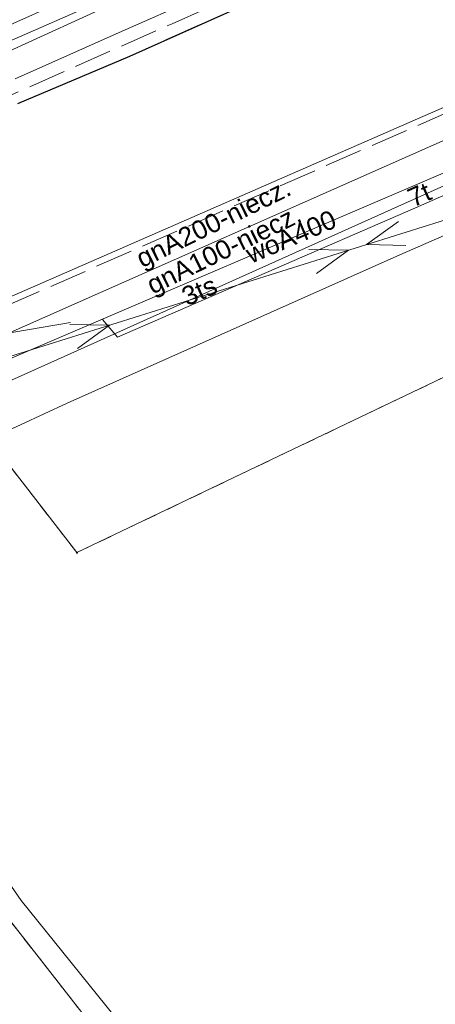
# Model space of a CAD drawing. Extents: x 5474185 to 5474933, y 5916077 to 5916824.
# Tile 236 of 256: x 5474802 to 5474819, y 5916254 to 5916294. Entities that reach past the tile are written whole.
import ezdxf
from ezdxf.enums import TextEntityAlignment as Align

# ---------------------------------------------------------------- set-up
doc = ezdxf.new("R2010")
doc.units = 0
doc.linetypes.add('PRZER1-1', pattern=[1, 0.5, -0.5])
doc.linetypes.add('PRZER3-1', pattern=[2, 1.5, -0.5])
for name, color, linetype, lineweight in [('GEPPGD', 253, 'CONTINUOUS', 18), ('GESDZI', 253, 'CONTINUOUS', 18), ('GESUZY', 253, 'CONTINUOUS', 18), ('GSLKRW', 253, 'CONTINUOUS', 25), ('GSSKOA', 253, 'CONTINUOUS', 18), ('GULEPR', 254, 'CONTINUOUS', 18), ('GULGPR', 254, 'CONTINUOUS', 18), ('GULGPR_O', 254, 'CONTINUOUS', 18), ('GULSPR', 254, 'CONTINUOUS', 18), ('GULTPR', 254, 'CONTINUOUS', 18), ('GULTPR_O', 254, 'CONTINUOUS', 18), ('GULWPR', 7, 'CONTINUOUS', 18), ('GULWPR_O', 254, 'CONTINUOUS', 18)]:
    doc.layers.add(name, color=color, linetype=linetype, lineweight=lineweight)
doc.styles.add('Arial', font='arial.ttf')

msp = doc.modelspace()

# ---------------------------------------------------------------- hatches: boundary and pattern name
at = {"layer": 'GEPPGD'}
msp.add_hatch(color=256, dxfattribs=at).paths.add_polyline_path([(5474804.69, 5916272.265), (5474804.676094, 5916272.267202), (5474804.66355, 5916272.273594), (5474804.653594, 5916272.28355), (5474804.647202, 5916272.296094), (5474804.645, 5916272.31), (5474804.647202, 5916272.323906), (5474804.653594, 5916272.33645), (5474804.66355, 5916272.346406), (5474804.676094, 5916272.352798), (5474804.69, 5916272.355), (5474804.703906, 5916272.352798), (5474804.71645, 5916272.346406), (5474804.726406, 5916272.33645), (5474804.732798, 5916272.323906), (5474804.735, 5916272.31), (5474804.732798, 5916272.296094), (5474804.726406, 5916272.28355), (5474804.71645, 5916272.273594), (5474804.703906, 5916272.267202)])

# ---------------------------------------------------------------- linework, layer by layer
at = {"layer": 'GESDZI', "linetype": 'Continuous', "lineweight": 13}
for p, q in [((5474804.69, 5916272.31, 10.22), (5474840.68, 5916289.53, 10.22)), ((5474801.37, 5916276.59, 10.22), (5474804.69, 5916272.31, 10.22)), ((5474810.28, 5916247.07, 10.22), (5474801.9, 5916257.77, 10.22))]:
    msp.add_line(p, q, dxfattribs=at)
at = {"layer": 'GESUZY', "linetype": 'PRZER1-1', "lineweight": 13}
for p, q in [((5474804.69, 5916272.31, 10.08), (5474840.68, 5916289.53, 10.08)), ((5474801.37, 5916276.59, 10.08), (5474804.69, 5916272.31, 10.08)), ((5474810.28, 5916247.07, 10.08), (5474801.9, 5916257.77, 10.08))]:
    msp.add_line(p, q, dxfattribs=at)
at = {"layer": 'GSLKRW', "linetype": 'Continuous', "lineweight": 30}
for p, q in [((5474806.8, 5916292.13, 10.18), (5474813.26, 5916295.02, 10.18)), ((5474802.33, 5916290.23, 10.18), (5474806.8, 5916292.13, 10.18))]:
    msp.add_line(p, q, dxfattribs=at)
at = {"layer": 'GSSKOA', "linetype": 'PRZER3-1', "lineweight": 13}
for p, q in [((5474801.81, 5916282.13, 10.18), (5474835.79, 5916297.04, 10.18)), ((5474813.26, 5916295.02, 10.18), (5474806.8, 5916292.13, 10.18)), ((5474806.8, 5916292.13, 10.18), (5474802.33, 5916290.23, 10.18))]:
    msp.add_line(p, q, dxfattribs=at)
at = {"layer": 'GULEPR', "linetype": 'Continuous', "lineweight": 13}
for p, q in [((5474873.21, 5916325.22, 10.14), (5474796.45, 5916290.89, 10.14)), ((5474812.57, 5916295.83, 10.14), (5474806.49, 5916293.12, 10.14)), ((5474786.23, 5916285.84, 10.14), (5474806.21, 5916294.57, 10.14)), ((5474806.49, 5916293.12, 10.14), (5474802.23, 5916291.22, 10.14)), ((5474817.57, 5916284.19, 10.14), (5474833.35, 5916291.11, 10.14)), ((5474831.26, 5916289.32, 10.14), (5474800.5, 5916279.66, 10.14)), ((5474804.3, 5916278.27, 10.14), (5474817.57, 5916284.19, 10.14)), ((5474799.57, 5916276.1, 10.14), (5474804.3, 5916278.27, 10.14)), ((5474800.35, 5916261.47, 10.14), (5474802.46, 5916258.42, 10.14)), ((5474802.46, 5916258.42, 10.14), (5474810.43, 5916248.56, 10.14))]:
    msp.add_line(p, q, dxfattribs=at)
at = {"layer": 'GULEPR', "elevation": 10.14, "flags": 128}
for points in [[(5474817.514842, 5916285.527489), (5474816.233561, 5916284.601034), (5474817.814459, 5916284.573429)], [(5474814.245158, 5916283.452511), (5474815.526439, 5916284.378966), (5474813.945541, 5916284.406571)], [(5474804.704562, 5916280.456342), (5474805.985843, 5916281.382797), (5474804.404945, 5916281.410402)]]:
    msp.add_lwpolyline(points, dxfattribs=at)
at = {"layer": 'GULGPR', "linetype": 'Continuous', "lineweight": 13}
msp.add_line((5474842.34, 5916298.95, 10.14), (5474781.76, 5916272.13, 10.14), dxfattribs=at)
msp.add_line((5474842.34, 5916298.95, 10.14), (5474781.76, 5916272.13, 10.14), dxfattribs=at)
at = {"layer": 'GULSPR', "linetype": 'Continuous', "lineweight": 13}
msp.add_line((5474811.45, 5916296.66, 10.14), (5474765.62, 5916275.68, 10.14), dxfattribs=at)
at = {"layer": 'GULTPR', "linetype": 'Continuous', "lineweight": 13}
for p, q in [((5474798.2, 5916277.46, 10.14), (5474838.56, 5916295.59, 10.14)), ((5474818.2, 5916286.07, 10.14), (5474823.09, 5916288.25, 10.14)), ((5474806.3, 5916280.91, 10.14), (5474818.2, 5916286.07, 10.14)), ((5474800.95, 5916280.9, 10.14), (5474804.43, 5916281.49, 10.14)), ((5474805.71, 5916281.61, 10.14), (5474806.3, 5916280.91, 10.14))]:
    msp.add_line(p, q, dxfattribs=at)
at = {"layer": 'GULWPR', "linetype": 'PRZER3-1', "lineweight": 13}
for p, q in [((5474808.49, 5916293.42, 10.14), (5474820.63, 5916298.79, 10.14)), ((5474793.66, 5916286.86, 10.14), (5474808.49, 5916293.42, 10.14))]:
    msp.add_line(p, q, dxfattribs=at)
at = {"layer": 'GULWPR', "linetype": 'Continuous', "lineweight": 13}
for p, q in [((5474782.04, 5916271.49, 10.14), (5474833.46, 5916293.52, 10.14)), ((5474819.99, 5916290.37, 10.14), (5474781.2, 5916273.42, 10.14))]:
    msp.add_line(p, q, dxfattribs=at)

# ---------------------------------------------------------------- texts
at = {"layer": 'GULGPR_O', "linetype": 'Continuous', "lineweight": 0, "style": 'Arial'}
for s, p in [('gnA200-niecz.', (5474810.297126, 5916285.138894, 10.8)), ('gnA100-niecz.', (5474810.716074, 5916284.083432, 10.8))]:
    msp.add_text(s, height=0.75, rotation=26.184832, dxfattribs=at).set_placement(p, align=Align.CENTER)
at = {"layer": 'GULTPR_O', "linetype": 'Continuous', "lineweight": 0, "style": 'Arial'}
for s, rotation, p in [('7t', 24.189952, (5474818.500257, 5916286.257291, 10.8)), ('3ts', 23.59619, (5474809.718543, 5916282.420868, 10.8))]:
    msp.add_text(s, height=0.75, rotation=rotation, dxfattribs=at).set_placement(p, align=Align.CENTER)
at = {"layer": 'GULWPR_O', "linetype": 'Continuous', "lineweight": 0, "style": 'Arial'}
msp.add_text('woA400', height=0.75, rotation=23.190859, dxfattribs=at).set_placement((5474813.372864, 5916284.579841, 10.8), align=Align.CENTER)

doc.saveas('drawing.dxf')
